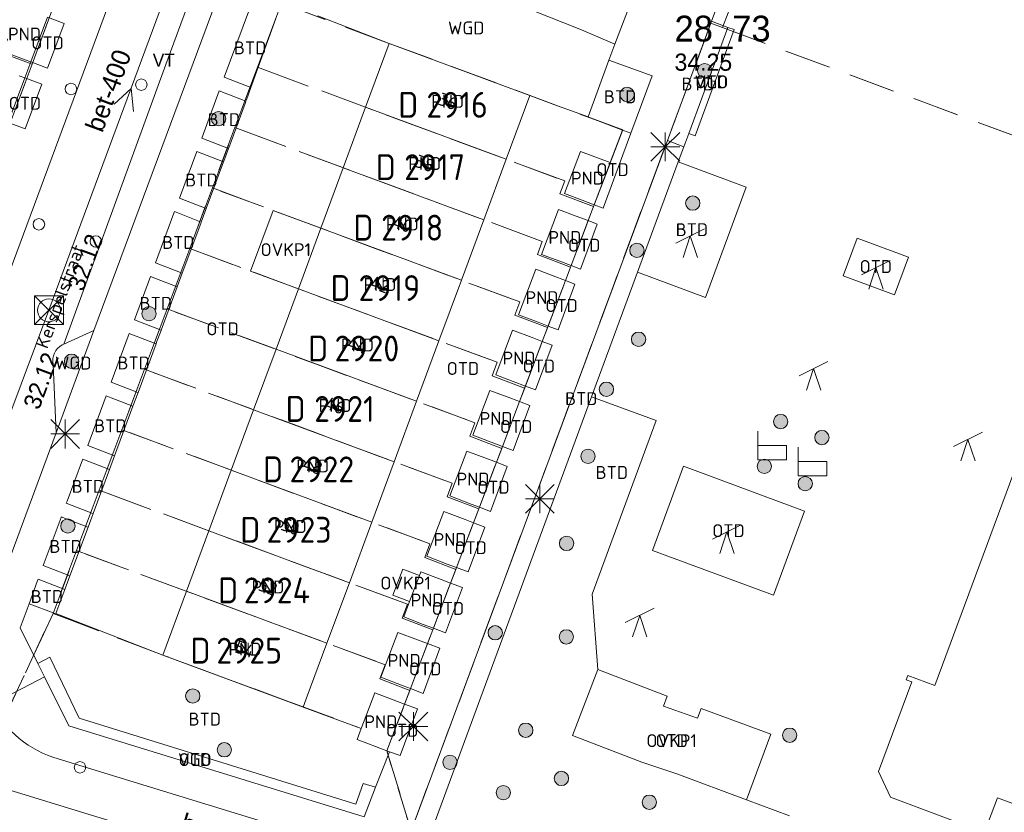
# Model space of a CAD drawing. Header units: metres. Extents: x 207644 to 210135, y 370459 to 373417.
# Tile 98 of 256: x 208348 to 208417, y 371607 to 371662. Entities that reach past the tile are written whole.
import ezdxf
from ezdxf.enums import TextEntityAlignment as Align

# ---------------------------------------------------------------- set-up
doc = ezdxf.new("R2010")
doc.units = ezdxf.units.M
doc.linetypes.add('HIDDEN2', pattern=[4.7625, 3.175, -1.5875])
for name, color, linetype in [('BTD', 7, 'Continuous'), ('combi_kolk', 7, 'Continuous'), ('CON_BxH400x400mm', 7, 'Continuous'), ('DMM_BxH400x400mm', 7, 'Continuous'), ('GB', 1, 'Continuous'), ('GB07', 1, 'Continuous'), ('GB11', 1, 'Continuous'), ('INV_BxH400x400mm', 7, 'Continuous'), ('KAD_Niet_vastgesteld_Perceel', 30, 'Continuous'), ('KAD_perceelnummer', 212, 'Continuous'), ('KAD_sectie', 212, 'Continuous'), ('KAD_Vastgesteld_Perceel', 212, 'Continuous'), ('KO_INSPECTIE', 7, 'Continuous'), ('NAR', 7, 'Continuous'), ('NLV_inspectieput', 7, 'Continuous'), ('NNR_inspectieput', 7, 'Continuous'), ('NOD_inspectieput', 7, 'Continuous'), ('ORL', 7, 'Continuous'), ('OTD', 7, 'Continuous'), ('OVKP1', 7, 'Continuous'), ('PIJL', 7, 'Continuous'), ('PND', 7, 'Continuous'), ('VGO', 7, 'Continuous'), ('WGD', 7, 'Continuous')]:
    doc.layers.add(name, color=color, linetype=linetype)
for name, color, linetype, lineweight in [('GIMGMV', 7, 'Continuous', 25), ('GMV', 7, 'Continuous', 25), ('GP1', 7, 'Continuous', 30), ('Q14_zitbank-NGDW', 3, 'Continuous', 0), ('Q21_lantaarnpaal', 1, 'Continuous', 0), ('Q26_boom', 72, 'Continuous', 0), ('Q28_rioolput', 153, 'Continuous', 0), ('Q34_speelwerktuig', 3, 'Continuous', 0)]:
    doc.layers.add(name, color=color, linetype=linetype, lineweight=lineweight)
doc.styles.add('ISO', font='isocpeur.ttf', dxfattribs={"height": 1})
doc.styles.add('ISOCP', font='ISOCP.shx', dxfattribs={"height": 1.8})

# ---------------------------------------------------------------- blocks, each defined once
blk = doc.blocks.new('ACMAP_ANN_TEMPLATE_Vastgesteld_Perceelnummer')
at = {"layer": 'KAD_perceelnummer', "style": 'ISOCP'}
blk.add_attdef('Perceelnummer', text='', height=1.8, dxfattribs=at).set_placement((0, 0), align=Align.MIDDLE)
at = {"layer": 'KAD_sectie', "style": 'ISOCP'}
blk.add_attdef('sectie', text='', height=1.8, dxfattribs=at).set_placement((-2.7, 0), align=Align.MIDDLE_RIGHT)
blk = doc.blocks.new('Q34')
for p, q in [((-1, -0.5), (1, 0.5)), ((-0.5, -1.5), (0, 0)), ((0, 0), (0.5, -1.5))]:
    blk.add_line(p, q)
blk = doc.blocks.new('Q26')
blk.add_hatch(color=256).paths.add_polyline_path([(-0.452, -0.01, 1), (0.548, -0.01, 1)])
blk.add_circle((0.048, -0.01), 0.5)
blk = doc.blocks.new('Q21')
for p, q in [((-1, 1), (0, 0)), ((0, 1), (0, 0)), ((0, 0), (1, 1)), ((-1, 0), (0, 0)), ((-1, -1), (0, 0)), ((0, 0), (1, 0)), ((0, 0), (0, -1)), ((0, 0), (1, -1))]:
    blk.add_line(p, q)
blk = doc.blocks.new('Q28')
at = {"linetype": 'Continuous'}
for p, q in [((-1, -1), (1, 1)), ((-1, 1), (1, -1))]:
    blk.add_line(p, q, dxfattribs=at)
blk.add_lwpolyline([(1, 1), (1, -1), (-1, -1), (-1, 1)], close=True)
blk = doc.blocks.new('Q14')
blk.add_lwpolyline([(-0.983, 0.985), (-0.983, -1.014), (1.016, -1.014), (1.016, -0.015), (-0.983, -0.015)])

msp = doc.modelspace()

# ---------------------------------------------------------------- linework, layer by layer
at = {"layer": 'combi_kolk', "color": 253, "lineweight": 13}
for centre in [(208356.46, 371657.26), (208351.56, 371656.96), (208349.33, 371647.53), (208353.3, 371646.33), (208352.19, 371609.69)]:
    msp.add_circle(centre, 0.4, dxfattribs=at)
at = {"layer": 'CON_BxH400x400mm', "color": 253, "linetype": 'Continuous', "lineweight": 13}
for points in [[(208350.03, 371641.54), (208361.46, 371672.46)], [(208338.51, 371610.8), (208350.03, 371641.54)], [(208386.21, 371596.15), (208338.51, 371610.8)]]:
    msp.add_lwpolyline(points, dxfattribs=at)
at = {"layer": 'GB', "color": 253, "linetype": 'Continuous', "lineweight": 13}
for points in [[(208349.935, 371661.958), (208348.766, 371658.848)], [(208372.087, 371655.687), (208373.733, 371660.134)], [(208383.521, 371656.511), (208373.733, 371660.134)], [(208348.348, 371657.737), (208347.18, 371654.629)], [(208383.521, 371656.511), (208381.874, 371652.062)], [(208370.527, 371651.473), (208372.087, 371655.687)], [(208385.942, 371649.673), (208387.058, 371652.613)], [(208387.058, 371652.613), (208389.125, 371651.828)], [(208368.967, 371647.26), (208370.527, 371651.473)], [(208381.874, 371652.062), (208380.314, 371647.846)], [(208388.009, 371648.888), (208389.125, 371651.828)], [(208384.332, 371645.436), (208385.524, 371648.573)], [(208411.731, 371615.396), (208423.96, 371648.392)], [(208380.314, 371647.846), (208378.753, 371643.631)], [(208386.399, 371644.651), (208387.591, 371647.788)], [(208367.404, 371643.037), (208368.967, 371647.26)], [(208382.733, 371641.227), (208383.938, 371644.398)], [(208378.753, 371643.631), (208377.193, 371639.416)], [(208384.801, 371640.441), (208386.005, 371643.613)], [(208365.845, 371638.823), (208367.404, 371643.037)], [(208381.145, 371637.045), (208382.325, 371640.152)], [(208377.193, 371639.416), (208375.633, 371635.201)], [(208383.213, 371636.26), (208384.393, 371639.367)], [(208364.285, 371634.61), (208365.845, 371638.823)], [(208379.544, 371632.83), (208380.732, 371635.958)], [(208375.633, 371635.201), (208374.072, 371630.985)], [(208381.612, 371632.045), (208382.8, 371635.173)], [(208362.726, 371630.397), (208364.285, 371634.61)], [(208377.94, 371628.605), (208379.126, 371631.73)], [(208374.072, 371630.985), (208372.512, 371626.77)], [(208380.007, 371627.819), (208381.194, 371630.944)], [(208361.163, 371626.175), (208362.726, 371630.397)], [(208377.529, 371627.523), (208376.342, 371624.4)], [(208372.512, 371626.77), (208370.952, 371622.555)], [(208359.603, 371621.961), (208361.163, 371626.175)], [(208379.596, 371626.737), (208378.41, 371623.614)], [(208375.146, 371621.249), (208375.835, 371623.064)], [(208375.835, 371623.064), (208375.929, 371623.31)], [(208357.957, 371617.514), (208359.603, 371621.961)], [(208370.952, 371622.555), (208369.391, 371618.34)], [(208376.803, 371619.382), (208377.996, 371622.525)], [(208374.735, 371620.167), (208375.146, 371621.249)], [(208373.14, 371615.968), (208374.329, 371619.097)], [(208369.391, 371618.34), (208367.954, 371614.457)], [(208375.208, 371615.183), (208376.396, 371618.312)], [(208367.745, 371613.891), (208357.957, 371617.514)], [(208409.742, 371615.791), (208409.85, 371616.08)], [(208410.124, 371615.648), (208409.742, 371615.791)], [(208409.85, 371616.08), (208411.731, 371615.396)], [(208407.811, 371609.404), (208410.124, 371615.648)], [(208367.954, 371614.457), (208367.745, 371613.891)], [(208371.985, 371612.926), (208372.728, 371614.884)], [(208374.796, 371614.099), (208373.562, 371610.849)], [(208371.783, 371612.394), (208371.494, 371611.634)], [(208371.783, 371612.394), (208371.985, 371612.926)], [(208371.494, 371611.634), (208373.562, 371610.849)], [(208408.635, 371607.61), (208407.811, 371609.404)], [(208414.88, 371605.267), (208408.635, 371607.61)], [(208416.094, 371607.572), (208415.025, 371604.763)], [(208460.968, 371590.837), (208416.094, 371607.572)]]:
    msp.add_lwpolyline(points, dxfattribs=at)
at = {"layer": 'GB07', "color": 253, "linetype": 'Continuous', "lineweight": 13}
for points in [[(208381.874, 371652.062), (208372.087, 371655.687)], [(208380.314, 371647.846), (208370.527, 371651.473)], [(208378.753, 371643.631), (208368.967, 371647.26)], [(208377.193, 371639.416), (208367.404, 371643.037)], [(208375.633, 371635.201), (208365.845, 371638.823)], [(208374.072, 371630.985), (208364.285, 371634.61)], [(208372.512, 371626.77), (208362.726, 371630.397)], [(208370.952, 371622.555), (208361.163, 371626.175)], [(208369.391, 371618.34), (208359.603, 371621.961)]]:
    msp.add_lwpolyline(points, dxfattribs=at)
at = {"layer": 'GB11', "color": 253, "linetype": 'Continuous', "lineweight": 13}
for points in [[(208346.721, 371659.616), (208348.376, 371658.994)], [(208348.376, 371658.994), (208348.766, 371658.848)], [(208348.348, 371657.737), (208347.958, 371657.884)], [(208387.171, 371649.206), (208385.942, 371649.673)], [(208388.009, 371648.888), (208387.171, 371649.206)], [(208385.524, 371648.573), (208386.753, 371648.106)], [(208386.753, 371648.106), (208387.591, 371647.788)], [(208385.535, 371644.979), (208384.332, 371645.436)], [(208386.399, 371644.651), (208385.535, 371644.979)], [(208383.938, 371644.398), (208385.141, 371643.941)], [(208385.141, 371643.941), (208386.005, 371643.613)], [(208384.103, 371640.706), (208382.733, 371641.227)], [(208384.801, 371640.441), (208384.103, 371640.706)], [(208382.325, 371640.152), (208383.695, 371639.632)], [(208383.695, 371639.632), (208384.393, 371639.367)], [(208382.351, 371636.587), (208381.145, 371637.045)], [(208383.213, 371636.26), (208382.351, 371636.587)], [(208380.732, 371635.958), (208381.938, 371635.5)], [(208381.938, 371635.5), (208382.8, 371635.173)], [(208381.612, 371632.045), (208379.544, 371632.83)], [(208379.126, 371631.73), (208381.194, 371630.944)], [(208379.425, 371628.04), (208377.94, 371628.605)], [(208379.015, 371626.958), (208377.529, 371627.523)], [(208380.007, 371627.819), (208379.425, 371628.04)], [(208379.596, 371626.737), (208379.015, 371626.958)], [(208376.342, 371624.4), (208377.768, 371623.858)], [(208377.768, 371623.858), (208378.41, 371623.614)], [(208375.929, 371623.31), (208377.354, 371622.769)], [(208377.354, 371622.769), (208377.996, 371622.525)], [(208376.103, 371619.647), (208374.735, 371620.167)], [(208376.803, 371619.382), (208376.103, 371619.647)], [(208374.329, 371619.097), (208375.697, 371618.578)], [(208375.697, 371618.578), (208376.396, 371618.312)], [(208374.709, 371615.372), (208373.14, 371615.968)], [(208375.208, 371615.183), (208374.709, 371615.372)], [(208372.728, 371614.884), (208374.297, 371614.288)], [(208374.297, 371614.288), (208374.796, 371614.099)]]:
    msp.add_lwpolyline(points, dxfattribs=at)
at = {"layer": 'GIMGMV', "color": 253, "linetype": 'Continuous', "lineweight": 13}
msp.add_lwpolyline([(208372.776, 371608.303), (208371.923, 371608.567), (208371.403, 371607.128), (208352.134, 371613.121), (208350.1, 371617.363), (208349.248, 371616.937)], dxfattribs=at)
at = {"layer": 'GMV', "color": 253, "linetype": 'Continuous', "lineweight": 13}
for points in [[(208346.8, 371642.885), (208368.345, 371701.073)], [(208373.015, 371693.603), (208353.146, 371640.128)], [(208363.694, 371673.663), (208358.171, 371658.674)], [(208370.588, 371667.663), (208387.113, 371661.082)], [(208397.537, 371665.327), (208396.184, 371661.68)], [(208391.17, 371664.598), (208389.441, 371660.084)], [(208363.997, 371662.518), (208362.24, 371657.777)], [(208349.935, 371661.958), (208351.094, 371661.522)], [(208365.842, 371661.877), (208364.094, 371657.057)], [(208373.733, 371660.134), (208368.746, 371662.07)], [(208351.094, 371661.522), (208349.938, 371658.407)], [(208387.113, 371661.082), (208389.441, 371660.084)], [(208396.184, 371661.68), (208393.104, 371653.377)], [(208394.588, 371653.853), (208397.325, 371661.257)], [(208395.037, 371653.687), (208397.756, 371661.099)], [(208397.325, 371661.257), (208396.184, 371661.68)], [(208397.756, 371661.099), (208397.325, 371661.257)], [(208389.016, 371658.973), (208389.441, 371660.084)], [(208348.348, 371657.737), (208348.766, 371658.848)], [(208349.938, 371658.407), (208348.766, 371658.848)], [(208358.171, 371658.674), (208351.054, 371639.176)], [(208387.578, 371655.014), (208389.016, 371658.973)], [(208392.041, 371657.876), (208389.016, 371658.973)], [(208348.348, 371657.737), (208349.525, 371657.295)], [(208364.094, 371657.057), (208362.24, 371657.777)], [(208390.559, 371653.876), (208392.041, 371657.876)], [(208349.525, 371657.295), (208348.369, 371654.182)], [(208364.092, 371657.053), (208363.782, 371656.198)], [(208364.094, 371657.057), (208364.092, 371657.053)], [(208361.888, 371656.829), (208360.671, 371653.544)], [(208363.749, 371656.106), (208361.888, 371656.829)], [(208383.521, 371656.511), (208385.202, 371655.891)], [(208363.688, 371655.938), (208362.551, 371652.87)], [(208363.749, 371656.106), (208363.688, 371655.938)], [(208363.782, 371656.198), (208363.749, 371656.106)], [(208385.202, 371655.891), (208387.578, 371655.014)], [(208387.796, 371654.93), (208387.578, 371655.014)], [(208389.983, 371654.088), (208387.796, 371654.93)], [(208348.369, 371654.182), (208347.18, 371654.629)], [(208362.533, 371652.821), (208360.671, 371653.544)], [(208388.624, 371648.654), (208390.559, 371653.876)], [(208389.125, 371651.828), (208389.983, 371654.088)], [(208389.983, 371654.088), (208390.047, 371654.063)], [(208390.047, 371654.063), (208390.559, 371653.876)], [(208394.588, 371653.853), (208394.25, 371652.938)], [(208394.588, 371653.853), (208395.037, 371653.687)], [(208362.533, 371652.821), (208362.2, 371651.922)], [(208362.551, 371652.87), (208362.533, 371652.821)], [(208393.104, 371653.377), (208375.253, 371605.254)], [(208394.248, 371652.939), (208393.104, 371653.377)], [(208394.25, 371652.938), (208393.858, 371651.879)], [(208394.25, 371652.938), (208394.248, 371652.939)], [(208360.319, 371652.596), (208359.12, 371649.36)], [(208362.182, 371651.873), (208360.319, 371652.596)], [(208362.182, 371651.873), (208360.983, 371648.637)], [(208362.2, 371651.922), (208362.182, 371651.873)], [(208391.672, 371645.969), (208393.858, 371651.879)], [(208398.602, 371650.124), (208393.858, 371651.879)], [(208395.757, 371642.432), (208398.602, 371650.124)], [(208360.983, 371648.637), (208359.12, 371649.36)], [(208387.591, 371647.788), (208388.009, 371648.888)], [(208388.009, 371648.888), (208388.624, 371648.654)], [(208358.734, 371648.318), (208357.447, 371644.844)], [(208358.769, 371648.412), (208358.734, 371648.318)], [(208360.632, 371647.689), (208358.769, 371648.412)], [(208360.955, 371648.561), (208360.632, 371647.689)], [(208360.983, 371648.637), (208360.955, 371648.561)], [(208360.597, 371647.595), (208359.31, 371644.121)], [(208360.632, 371647.689), (208360.597, 371647.595)], [(208387.048, 371644.404), (208388.215, 371647.551)], [(208388.215, 371647.551), (208387.591, 371647.788)], [(208391.015, 371644.186), (208391.672, 371645.969)], [(208405.338, 371643.934), (208406.311, 371646.565)], [(208406.311, 371646.565), (208409.895, 371645.239)], [(208359.31, 371644.121), (208357.447, 371644.844)], [(208386.005, 371643.613), (208386.399, 371644.651)], [(208386.399, 371644.651), (208387.048, 371644.404)], [(208409.895, 371645.239), (208408.922, 371642.609)], [(208359.31, 371644.121), (208358.959, 371643.173)], [(208391.015, 371644.186), (208387.823, 371635.519)], [(208391.015, 371644.186), (208395.757, 371642.432)], [(208408.922, 371642.609), (208405.338, 371643.934)], [(208357.095, 371643.896), (208355.975, 371640.873)], [(208358.959, 371643.173), (208357.095, 371643.896)], [(208385.485, 371640.182), (208386.663, 371643.363)], [(208386.663, 371643.363), (208386.005, 371643.613)], [(208358.959, 371643.173), (208357.839, 371640.15)], [(208357.839, 371640.15), (208355.975, 371640.873)], [(208353.146, 371640.128), (208350.529, 371633.009)], [(208353.146, 371640.128), (208351.054, 371639.176)], [(208355.623, 371639.925), (208354.366, 371636.533)], [(208357.487, 371639.201), (208355.623, 371639.925)], [(208357.834, 371640.138), (208357.528, 371639.312)], [(208357.839, 371640.15), (208357.834, 371640.138)], [(208384.393, 371639.367), (208384.801, 371640.441)], [(208384.801, 371640.441), (208385.485, 371640.182)], [(208350.96, 371639.133), (208351.054, 371639.176)], [(208357.487, 371639.201), (208356.231, 371635.809)], [(208357.528, 371639.312), (208357.487, 371639.201)], [(208383.928, 371635.988), (208385.085, 371639.104)], [(208385.085, 371639.104), (208384.393, 371639.367)], [(208350.529, 371633.009), (208350.326, 371637.76)], [(208356.228, 371635.81), (208354.366, 371636.533)], [(208356.231, 371635.809), (208355.879, 371634.861)], [(208356.231, 371635.809), (208356.228, 371635.81)], [(208382.8, 371635.173), (208383.213, 371636.26)], [(208383.213, 371636.26), (208383.928, 371635.988)], [(208352.729, 371632.117), (208354.01, 371635.574)], [(208354.01, 371635.574), (208354.014, 371635.585)], [(208354.366, 371635.448), (208354.014, 371635.585)], [(208355.877, 371634.862), (208354.366, 371635.448)], [(208387.823, 371635.519), (208376.863, 371605.76)], [(208383.526, 371634.897), (208382.8, 371635.173)], [(208387.823, 371635.519), (208392.332, 371633.858)], [(208355.879, 371634.861), (208354.593, 371631.393)], [(208355.879, 371634.861), (208355.877, 371634.862)], [(208382.364, 371631.76), (208383.526, 371634.897)], [(208392.332, 371633.858), (208387.859, 371621.765)], [(208350.529, 371633.009), (208345.725, 371620.06)], [(208354.589, 371631.394), (208352.729, 371632.117)], [(208381.194, 371630.944), (208381.612, 371632.045)], [(208381.612, 371632.045), (208382.364, 371631.76)], [(208352.358, 371631.117), (208351.288, 371628.229)], [(208352.377, 371631.169), (208352.358, 371631.117)], [(208354.237, 371630.446), (208352.377, 371631.169)], [(208354.593, 371631.393), (208354.241, 371630.445)], [(208354.593, 371631.393), (208354.589, 371631.394)], [(208381.954, 371630.655), (208381.194, 371630.944)], [(208354.241, 371630.445), (208353.1, 371627.371)], [(208354.241, 371630.445), (208354.237, 371630.446)], [(208380.793, 371627.521), (208381.954, 371630.655)], [(208392.055, 371624.811), (208394.223, 371630.672)], [(208394.223, 371630.672), (208402.657, 371627.552)], [(208351.288, 371628.229), (208351.238, 371628.094)], [(208353.096, 371627.373), (208351.238, 371628.094)], [(208379.596, 371626.737), (208380.007, 371627.819)], [(208380.007, 371627.819), (208380.793, 371627.521)], [(208402.657, 371627.552), (208400.489, 371621.691)], [(208350.868, 371627.097), (208349.626, 371623.746)], [(208350.886, 371627.146), (208350.868, 371627.097)], [(208352.744, 371626.425), (208350.886, 371627.146)], [(208353.1, 371627.371), (208352.749, 371626.423)], [(208353.1, 371627.371), (208353.096, 371627.373)], [(208352.749, 371626.423), (208351.487, 371623.023)], [(208352.749, 371626.423), (208352.744, 371626.425)], [(208380.391, 371626.435), (208379.229, 371623.303)], [(208379.596, 371626.737), (208380.391, 371626.435)], [(208400.489, 371621.691), (208392.055, 371624.811)], [(208351.483, 371623.025), (208349.626, 371623.746)], [(208378.41, 371623.614), (208377.996, 371622.525)], [(208379.229, 371623.303), (208378.41, 371623.614)], [(208349.213, 371622.63), (208349.275, 371622.798)], [(208351.131, 371622.077), (208349.275, 371622.798)], [(208351.487, 371623.023), (208351.135, 371622.075)], [(208351.487, 371623.023), (208351.483, 371623.025)], [(208348.641, 371621.087), (208349.213, 371622.63)], [(208351.135, 371622.075), (208350.516, 371620.406)], [(208351.135, 371622.075), (208351.131, 371622.077)], [(208377.656, 371619.057), (208378.824, 371622.211)], [(208378.824, 371622.211), (208377.996, 371622.525)], [(208387.859, 371621.765), (208388.257, 371616.51)], [(208348.641, 371621.087), (208348.017, 371619.404)], [(208350.391, 371620.438), (208348.641, 371621.087)], [(208350.511, 371620.407), (208350.391, 371620.438)], [(208350.516, 371620.406), (208350.511, 371620.407)], [(208357.957, 371617.514), (208350.516, 371620.406)], [(208348.017, 371619.404), (208349.248, 371616.937)], [(208376.396, 371618.312), (208376.803, 371619.382)], [(208376.803, 371619.382), (208377.656, 371619.057)], [(208376.096, 371614.845), (208377.258, 371617.985)], [(208377.258, 371617.985), (208376.396, 371618.312)], [(208349.248, 371616.937), (208349.72, 371615.992)], [(208388.257, 371616.51), (208386.496, 371611.905)], [(208388.257, 371616.51), (208393.092, 371614.66)], [(208349.72, 371615.992), (208346.053, 371614.088)], [(208351.424, 371612.58), (208349.72, 371615.992)], [(208374.796, 371614.099), (208375.208, 371615.183)], [(208375.208, 371615.183), (208376.096, 371614.845)], [(208393.092, 371614.66), (208392.821, 371613.949)], [(208367.745, 371613.891), (208371.783, 371612.394)], [(208375.693, 371613.758), (208374.492, 371610.516)], [(208374.796, 371614.099), (208375.693, 371613.758)], [(208392.821, 371613.949), (208395.204, 371613.108)], [(208395.204, 371613.108), (208395.458, 371613.796)], [(208395.458, 371613.796), (208400.308, 371612.001)], [(208371.975, 371606.247), (208351.424, 371612.58)], [(208386.496, 371611.905), (208391.331, 371610.055)], [(208400.308, 371612.001), (208398.618, 371607.434)], [(208373.742, 371610.781), (208372.776, 371608.303)], [(208373.562, 371610.849), (208373.742, 371610.781)], [(208374.492, 371610.516), (208373.742, 371610.781)], [(208390.093, 371598.184), (208350.664, 371610.28)], [(208391.331, 371610.055), (208393.768, 371609.229)], [(208393.768, 371609.229), (208398.618, 371607.434)], [(208372.776, 371608.303), (208371.975, 371606.247)], [(208398.618, 371607.434), (208401.603, 371606.321)]]:
    msp.add_lwpolyline(points, dxfattribs=at)
for points in [[(208350.326, 371637.76, -0.34822), (208350.96, 371639.133)], [(208346.053, 371614.088, 0.209417), (208350.664, 371610.28)]]:
    msp.add_lwpolyline(points, format="xyb", dxfattribs=at)
at = {"layer": 'GP1', "color": 253, "linetype": 'Continuous', "lineweight": 13}
for points in [[(208364.076, 371644.268), (208365.64, 371648.494)], [(208365.64, 371648.494), (208368.967, 371647.26)], [(208367.404, 371643.037), (208364.076, 371644.268)], [(208375.835, 371623.064), (208374.675, 371623.505), (208373.986, 371621.69), (208375.146, 371621.249)]]:
    msp.add_lwpolyline(points, dxfattribs=at)
at = {"layer": 'KAD_Niet_vastgesteld_Perceel', "color": 253, "linetype": 'HIDDEN2', "lineweight": 13}
msp.add_lwpolyline([(208398.486, 371665.34), (208396.948, 371661.235), (208396.131, 371661.538), (208375.253, 371605.254), (208373.562, 371610.849), (208375.159, 371615.054), (208376.76, 371619.271), (208378.361, 371623.486), (208379.961, 371627.7), (208381.561, 371631.915), (208383.157, 371636.117), (208384.757, 371640.329), (208386.36, 371644.549), (208387.961, 371648.764), (208389.993, 371654.115), (208373.733, 371660.134), (208366.232, 371662.95)], dxfattribs=at)
at = {"layer": 'KAD_Vastgesteld_Perceel', "color": 253, "linetype": 'HIDDEN2', "lineweight": 13}
for points in [[(208396.948, 371661.235), (208398.486, 371665.34), (208409.882, 371695.858), (208411.342, 371699.772), (208417.782, 371716.72), (208462.83, 371699.897), (208477.839, 371694.283), (208481.905, 371694.931), (208483.82, 371670.687), (208485.563, 371648.958), (208484.791, 371645.06), (208483.39, 371637.927), (208471.587, 371642.58), (208461.967, 371646.269), (208460.655, 371645.531), (208458.86, 371641.06), (208457.907, 371638.615), (208396.948, 371661.235)], [(208350.421, 371662.919), (208348.849, 371658.685), (208346.785, 371659.462), (208347.148, 371660.442), (208325.95, 371668.34), (208327.505, 371672.546), (208348.71, 371664.649), (208348.354, 371663.697), (208350.421, 371662.919)], [(208348.849, 371658.685), (208347.284, 371654.468), (208345.218, 371655.246), (208345.574, 371656.206), (208324.386, 371664.107), (208325.95, 371668.34), (208347.148, 371660.442), (208346.785, 371659.462), (208348.849, 371658.685)], [(208366.232, 371662.95), (208373.733, 371660.134), (208389.993, 371654.115), (208387.961, 371648.764), (208385.621, 371649.661), (208385.956, 371650.55), (208364.558, 371658.475), (208366.232, 371662.95)], [(208455.509, 371580.617), (208427.564, 371589.125), (208375.253, 371605.254), (208396.131, 371661.538), (208396.948, 371661.235), (208457.907, 371638.615), (208480.361, 371630.284), (208463.273, 371584.189), (208455.509, 371580.617)], [(208364.558, 371658.475), (208385.956, 371650.55), (208385.621, 371649.661), (208387.961, 371648.764), (208386.36, 371644.549), (208384.048, 371645.436), (208384.383, 371646.338), (208362.984, 371654.268), (208364.558, 371658.475)], [(208362.984, 371654.268), (208384.383, 371646.338), (208384.048, 371645.436), (208386.36, 371644.549), (208384.757, 371640.329), (208382.481, 371641.202), (208382.822, 371642.122), (208361.41, 371650.062), (208362.984, 371654.268)], [(208361.41, 371650.062), (208382.822, 371642.122), (208382.481, 371641.202), (208384.757, 371640.329), (208383.157, 371636.117), (208380.907, 371636.98), (208381.253, 371637.914), (208359.83, 371645.839), (208361.41, 371650.062)], [(208359.83, 371645.839), (208381.253, 371637.914), (208380.907, 371636.98), (208383.157, 371636.117), (208381.561, 371631.915), (208379.348, 371632.764), (208379.694, 371633.698), (208358.256, 371641.632), (208359.83, 371645.839)], [(208358.256, 371641.632), (208379.694, 371633.698), (208379.348, 371632.764), (208381.561, 371631.915), (208379.961, 371627.7), (208377.772, 371628.531), (208378.124, 371629.485), (208356.683, 371637.426), (208358.256, 371641.632)], [(208356.683, 371637.426), (208378.124, 371629.485), (208377.772, 371628.531), (208379.961, 371627.7), (208378.361, 371623.486), (208376.198, 371624.308), (208376.553, 371625.273), (208355.109, 371633.219), (208356.683, 371637.426)], [(208355.109, 371633.219), (208376.553, 371625.273), (208376.198, 371624.308), (208378.361, 371623.486), (208376.76, 371619.271), (208374.639, 371620.077), (208375.001, 371621.058), (208353.53, 371628.997), (208355.109, 371633.219)], [(208353.53, 371628.997), (208375.001, 371621.058), (208374.639, 371620.077), (208376.76, 371619.271), (208375.159, 371615.054), (208373.07, 371615.847), (208373.436, 371616.844), (208351.956, 371624.789), (208353.53, 371628.997)], [(208351.956, 371624.789), (208373.436, 371616.844), (208373.07, 371615.847), (208375.159, 371615.054), (208373.562, 371610.849), (208371.494, 371611.634), (208371.783, 371612.396), (208357.957, 371617.514), (208350.318, 371620.412), (208351.956, 371624.789)]]:
    msp.add_lwpolyline(points, close=True, dxfattribs=at)
for points in [[(208327.984, 371602.66), (208329.565, 371606.881), (208331.147, 371611.106), (208332.722, 371615.312), (208334.304, 371619.537), (208335.458, 371622.619), (208333.413, 371623.43), (208332.683, 371623.719), (208333.142, 371624.956), (208334.711, 371629.188), (208336.277, 371633.41), (208337.842, 371637.628), (208339.408, 371641.848), (208341.008, 371646.162), (208342.249, 371645.667), (208342.667, 371646.789), (208345.282, 371645.863), (208346.15, 371648.204), (208346.759, 371649.845), (208345.716, 371650.244), (208347.284, 371654.468), (208348.849, 371658.685), (208350.421, 371662.919)], [(208366.232, 371662.95), (208364.558, 371658.475), (208362.984, 371654.268), (208361.41, 371650.062), (208359.83, 371645.839), (208358.256, 371641.632), (208356.683, 371637.426), (208355.109, 371633.219), (208355.109, 371633.219), (208353.53, 371628.997), (208351.956, 371624.789), (208350.318, 371620.412), (208340.316, 371599.017)], [(208340.316, 371599.017), (208350.318, 371620.412), (208357.957, 371617.514), (208371.783, 371612.396), (208371.494, 371611.634), (208373.562, 371610.849), (208373.562, 371610.849), (208375.253, 371605.254)]]:
    msp.add_lwpolyline(points, dxfattribs=at)
at = {"layer": 'NOD_inspectieput', "color": 253, "lineweight": 13}
msp.add_circle((208350.03, 371641.54), 0.8, dxfattribs=at)
at = {"layer": 'PIJL', "color": 253, "lineweight": 13}
msp.add_lwpolyline([(208354.57, 371655.9), (208355.75, 371657), (208355.92, 371655.4)], dxfattribs=at)

# ---------------------------------------------------------------- block references
at = {"layer": 'KAD_Vastgesteld_Perceel', "color": 253, "linetype": 'HIDDEN2', "lineweight": 13}
ref = msp.add_blockref('ACMAP_ANN_TEMPLATE_Vastgesteld_Perceelnummer', (208378.457, 371655.857), dxfattribs=at)
ref.add_attrib('Perceelnummer', '2916', dxfattribs={"layer": 'KAD_perceelnummer', "lineweight": 13, "height": 1.8, "style": 'ISOCP'}).set_placement((208378.457, 371655.857), align=Align.MIDDLE)
ref.add_attrib('sectie', 'D', dxfattribs={"layer": 'KAD_sectie', "lineweight": 13, "height": 1.8, "style": 'ISOCP'}).set_placement((208375.757, 371655.857), align=Align.MIDDLE_RIGHT)
ref = msp.add_blockref('ACMAP_ANN_TEMPLATE_Vastgesteld_Perceelnummer', (208376.89, 371651.512), dxfattribs=at)
ref.add_attrib('Perceelnummer', '2917', dxfattribs={"layer": 'KAD_perceelnummer', "lineweight": 13, "height": 1.8, "style": 'ISOCP'}).set_placement((208376.89, 371651.512), align=Align.MIDDLE)
ref.add_attrib('sectie', 'D', dxfattribs={"layer": 'KAD_sectie', "lineweight": 13, "height": 1.8, "style": 'ISOCP'}).set_placement((208374.19, 371651.512), align=Align.MIDDLE_RIGHT)
ref = msp.add_blockref('ACMAP_ANN_TEMPLATE_Vastgesteld_Perceelnummer', (208375.327, 371647.299), dxfattribs=at)
ref.add_attrib('Perceelnummer', '2918', dxfattribs={"layer": 'KAD_perceelnummer', "lineweight": 13, "height": 1.8, "style": 'ISOCP'}).set_placement((208375.327, 371647.299), align=Align.MIDDLE)
ref.add_attrib('sectie', 'D', dxfattribs={"layer": 'KAD_sectie', "lineweight": 13, "height": 1.8, "style": 'ISOCP'}).set_placement((208372.627, 371647.299), align=Align.MIDDLE_RIGHT)
ref = msp.add_blockref('ACMAP_ANN_TEMPLATE_Vastgesteld_Perceelnummer', (208373.738, 371643.09), dxfattribs=at)
ref.add_attrib('Perceelnummer', '2919', dxfattribs={"layer": 'KAD_perceelnummer', "lineweight": 13, "height": 1.8, "style": 'ISOCP'}).set_placement((208373.738, 371643.09), align=Align.MIDDLE)
ref.add_attrib('sectie', 'D', dxfattribs={"layer": 'KAD_sectie', "lineweight": 13, "height": 1.8, "style": 'ISOCP'}).set_placement((208371.038, 371643.09), align=Align.MIDDLE_RIGHT)
ref = msp.add_blockref('ACMAP_ANN_TEMPLATE_Vastgesteld_Perceelnummer', (208372.175, 371638.877), dxfattribs=at)
ref.add_attrib('Perceelnummer', '2920', dxfattribs={"layer": 'KAD_perceelnummer', "lineweight": 13, "height": 1.8, "style": 'ISOCP'}).set_placement((208372.175, 371638.877), align=Align.MIDDLE)
ref.add_attrib('sectie', 'D', dxfattribs={"layer": 'KAD_sectie', "lineweight": 13, "height": 1.8, "style": 'ISOCP'}).set_placement((208369.475, 371638.877), align=Align.MIDDLE_RIGHT)
ref = msp.add_blockref('ACMAP_ANN_TEMPLATE_Vastgesteld_Perceelnummer', (208370.607, 371634.666), dxfattribs=at)
ref.add_attrib('Perceelnummer', '2921', dxfattribs={"layer": 'KAD_perceelnummer', "lineweight": 13, "height": 1.8, "style": 'ISOCP'}).set_placement((208370.607, 371634.666), align=Align.MIDDLE)
ref.add_attrib('sectie', 'D', dxfattribs={"layer": 'KAD_sectie', "lineweight": 13, "height": 1.8, "style": 'ISOCP'}).set_placement((208367.907, 371634.666), align=Align.MIDDLE_RIGHT)
ref = msp.add_blockref('ACMAP_ANN_TEMPLATE_Vastgesteld_Perceelnummer', (208369.034, 371630.456), dxfattribs=at)
ref.add_attrib('Perceelnummer', '2922', dxfattribs={"layer": 'KAD_perceelnummer', "lineweight": 13, "height": 1.8, "style": 'ISOCP'}).set_placement((208369.034, 371630.456), align=Align.MIDDLE)
ref.add_attrib('sectie', 'D', dxfattribs={"layer": 'KAD_sectie', "lineweight": 13, "height": 1.8, "style": 'ISOCP'}).set_placement((208366.334, 371630.456), align=Align.MIDDLE_RIGHT)
ref = msp.add_blockref('ACMAP_ANN_TEMPLATE_Vastgesteld_Perceelnummer', (208367.451, 371626.245), dxfattribs=at)
ref.add_attrib('Perceelnummer', '2923', dxfattribs={"layer": 'KAD_perceelnummer', "lineweight": 13, "height": 1.8, "style": 'ISOCP'}).set_placement((208367.451, 371626.245), align=Align.MIDDLE)
ref.add_attrib('sectie', 'D', dxfattribs={"layer": 'KAD_sectie', "lineweight": 13, "height": 1.8, "style": 'ISOCP'}).set_placement((208364.751, 371626.245), align=Align.MIDDLE_RIGHT)
ref = msp.add_blockref('ACMAP_ANN_TEMPLATE_Vastgesteld_Perceelnummer', (208365.906, 371622.026), dxfattribs=at)
ref.add_attrib('Perceelnummer', '2924', dxfattribs={"layer": 'KAD_perceelnummer', "lineweight": 13, "height": 1.8, "style": 'ISOCP'}).set_placement((208365.906, 371622.026), align=Align.MIDDLE)
ref.add_attrib('sectie', 'D', dxfattribs={"layer": 'KAD_sectie', "lineweight": 13, "height": 1.8, "style": 'ISOCP'}).set_placement((208363.206, 371622.026), align=Align.MIDDLE_RIGHT)
ref = msp.add_blockref('ACMAP_ANN_TEMPLATE_Vastgesteld_Perceelnummer', (208363.977, 371617.819), dxfattribs=at)
ref.add_attrib('Perceelnummer', '2925', dxfattribs={"layer": 'KAD_perceelnummer', "lineweight": 13, "height": 1.8, "style": 'ISOCP'}).set_placement((208363.977, 371617.819), align=Align.MIDDLE)
ref.add_attrib('sectie', 'D', dxfattribs={"layer": 'KAD_sectie', "lineweight": 13, "height": 1.8, "style": 'ISOCP'}).set_placement((208361.277, 371617.819), align=Align.MIDDLE_RIGHT)
at = {"layer": 'Q14_zitbank-NGDW', "color": 253}
for p in [(208400.394, 371632.142), (208403.188, 371631.006)]:
    msp.add_blockref('Q14', p, dxfattribs=at)
at = {"layer": 'Q21_lantaarnpaal', "color": 253}
for p in [(208392.96, 371652.934), (208351.156, 371632.919), (208384.211, 371628.409), (208375.408, 371612.532)]:
    msp.add_blockref('Q21', p, dxfattribs=at)
at = {"layer": 'Q26_boom', "color": 253}
for p in [(208395.649, 371658.247), (208390.248, 371656.587), (208361.793, 371654.906), (208394.824, 371649.017), (208390.93, 371645.729), (208356.949, 371641.312), (208391.048, 371639.53), (208351.555, 371638), (208388.809, 371636.045), (208400.945, 371633.793), (208403.816, 371632.683), (208387.526, 371631.373), (208399.808, 371630.675), (208402.653, 371629.471), (208351.296, 371626.517), (208386.036, 371625.305), (208381.061, 371619.077), (208386.014, 371618.792), (208359.996, 371614.674), (208383.189, 371612.286), (208401.573, 371611.937), (208362.194, 371610.92), (208377.912, 371610.049), (208385.675, 371608.927), (208381.628, 371607.935), (208391.799, 371607.269)]:
    msp.add_blockref('Q26', p, dxfattribs=at)
at = {"layer": 'Q28_rioolput', "color": 253}
msp.add_blockref('Q28', (208350.031, 371641.539), dxfattribs=at)
at = {"layer": 'Q34_speelwerktuig', "color": 253}
for p in [(208394.696, 371646.723), (208407.623, 371644.511), (208403.286, 371637.482), (208414.04, 371632.541), (208397.247, 371626.091), (208391.173, 371620.276)]:
    msp.add_blockref('Q34', p, dxfattribs=at)

# ---------------------------------------------------------------- texts
at = {"layer": 'BTD', "color": 253, "linetype": 'Continuous', "lineweight": 13, "style": 'ISO'}
for p in [(208364.041, 371659.827), (208395.215, 371657.309), (208389.81, 371656.42), (208362.21, 371654.825), (208360.651, 371650.617), (208394.809, 371647.155), (208359.04, 371646.267), (208357.467, 371642.023), (208355.927, 371637.867), (208387.103, 371635.382), (208354.304, 371633.489), (208389.231, 371630.237), (208352.74, 371629.27), (208351.188, 371625.085), (208349.888, 371621.593), (208360.88, 371613.049)]:
    msp.add_text('BTD', height=0.9, dxfattribs=at).set_placement(p, align=Align.MIDDLE_CENTER)
at = {"layer": 'DMM_BxH400x400mm', "color": 253, "lineweight": 13}
for rotation, p in [(69.71, (208353.75, 371653.86)), (342.93, (208359.1, 371605.28))]:
    msp.add_text('bet-400', height=1.3, rotation=rotation, dxfattribs=at).set_placement(p)
at = {"layer": 'INV_BxH400x400mm', "color": 253, "lineweight": 13}
for rotation, p in [(69.71, (208352.41, 371642.79)), (69.46, (208349.33, 371634.54))]:
    msp.add_text('32.12', height=1.2, rotation=rotation, dxfattribs=at).set_placement(p)
at = {"layer": 'KO_INSPECTIE', "color": 253, "lineweight": 13}
msp.add_text('VT', height=0.9, dxfattribs=at).set_placement((208357.26, 371658.52))
at = {"layer": 'NAR', "color": 253, "linetype": 'Continuous', "lineweight": 13, "style": 'ISO'}
for s, p in [('36', (208377.805, 371656.098)), ('38', (208376.202, 371651.767)), ('40', (208374.641, 371647.552)), ('42', (208373.08, 371643.336)), ('44', (208371.52, 371639.119)), ('46', (208369.96, 371634.904)), ('48', (208368.4, 371630.69)), ('50', (208366.839, 371626.474)), ('52', (208365.278, 371622.257)), ('54', (208363.675, 371617.926))]:
    msp.add_text(s, height=0.9, rotation=339.7, dxfattribs=at).set_placement(p, align=Align.MIDDLE_CENTER)
at = {"layer": 'NLV_inspectieput', "color": 253, "lineweight": 13}
msp.add_text('34.25', height=1.2, dxfattribs=at).set_placement((208393.6, 371658.23))
at = {"layer": 'NNR_inspectieput', "color": 253, "lineweight": 13}
msp.add_text('28_73', height=1.8, dxfattribs=at).set_placement((208393.6, 371660.27))
at = {"layer": 'ORL', "color": 253, "linetype": 'Continuous', "lineweight": 13, "style": 'ISO'}
msp.add_text('Kerspelstraat', height=0.9, rotation=69.9, dxfattribs=at).set_placement((208350.798, 371642.504), align=Align.MIDDLE_CENTER)
at = {"layer": 'OTD', "color": 253, "linetype": 'Continuous', "lineweight": 13, "style": 'ISO'}
for p in [(208349.93, 371660.178), (208396.172, 371657.46), (208348.353, 371655.962), (208389.284, 371651.341), (208387.307, 371646.072), (208407.617, 371644.587), (208385.732, 371641.872), (208362.125, 371640.247), (208378.864, 371637.486), (208384.149, 371637.654), (208382.569, 371633.439), (208380.981, 371629.206), (208397.356, 371626.182), (208379.401, 371624.996), (208377.814, 371620.765), (208376.233, 371616.549), (208374.628, 371612.27), (208393.402, 371611.549), (208360.193, 371610.227)]:
    msp.add_text('OTD', height=0.9, dxfattribs=at).set_placement(p, align=Align.MIDDLE_CENTER)
at = {"layer": 'OVKP1', "color": 253, "linetype": 'Continuous', "lineweight": 13, "style": 'ISO'}
for p in [(208366.522, 371645.765), (208374.869, 371622.531), (208393.402, 371611.549)]:
    msp.add_text('OVKP1', height=0.9, dxfattribs=at).set_placement(p, align=Align.MIDDLE_CENTER)
at = {"layer": 'PND', "color": 253, "linetype": 'Continuous', "lineweight": 13, "style": 'ISO'}
for p in [(208348.328, 371660.787), (208377.804, 371656.098), (208376.201, 371651.767), (208387.534, 371650.75), (208374.641, 371647.552), (208385.962, 371646.612), (208373.079, 371643.337), (208384.369, 371642.42), (208371.519, 371639.119), (208382.769, 371638.206), (208369.959, 371634.905), (208381.172, 371634.002), (208368.399, 371630.69), (208379.567, 371629.774), (208366.838, 371626.475), (208377.969, 371625.569), (208365.278, 371622.258), (208376.366, 371621.346), (208363.674, 371617.927), (208374.768, 371617.14), (208373.145, 371612.867)]:
    msp.add_text('PND', height=0.9, dxfattribs=at).set_placement(p, align=Align.MIDDLE_CENTER)
at = {"layer": 'VGO', "color": 253, "linetype": 'Continuous', "lineweight": 13, "style": 'ISO'}
for p in [(208396.172, 371657.46), (208360.193, 371610.227)]:
    msp.add_text('VGO', height=0.9, dxfattribs=at).set_placement(p, align=Align.MIDDLE_CENTER)
at = {"layer": 'WGD', "color": 253, "linetype": 'Continuous', "lineweight": 13, "style": 'ISO'}
for p in [(208379.094, 371661.213), (208351.719, 371637.863)]:
    msp.add_text('WGD', height=0.9, dxfattribs=at).set_placement(p, align=Align.MIDDLE_CENTER)

doc.saveas('drawing.dxf')
